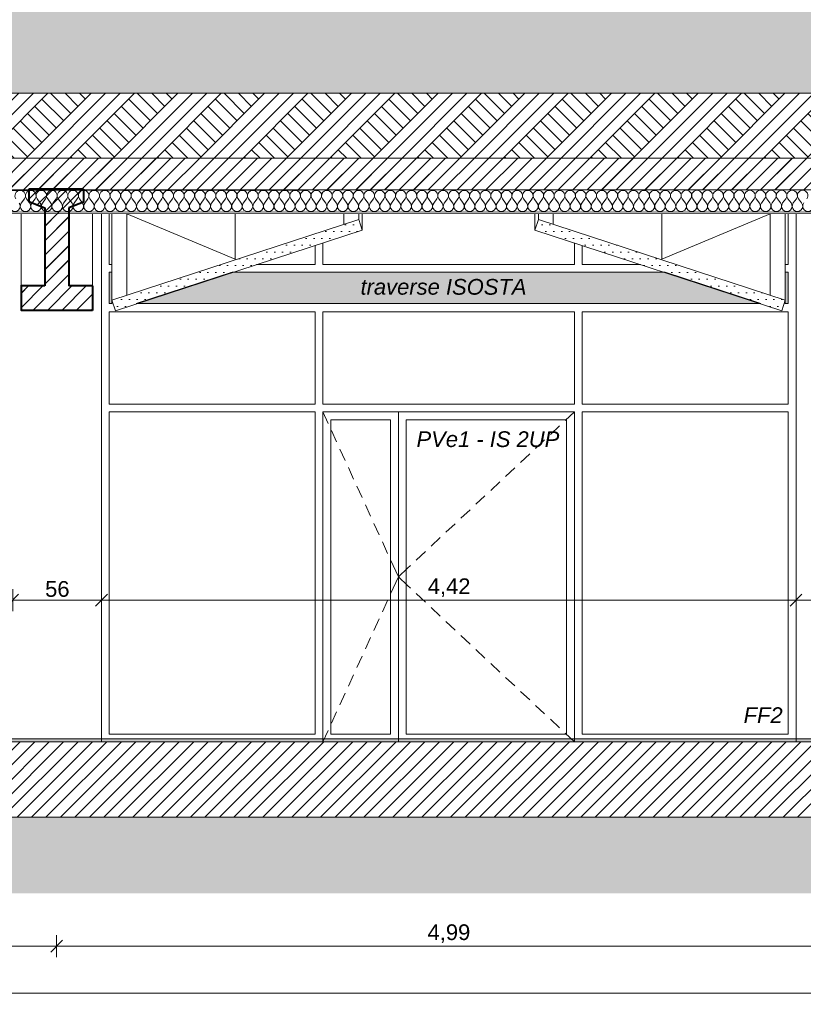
# Model space of a CAD drawing. Header units: millimetres. Extents: x 1516 to 53650, y -1776 to 7865.
# Tile 29 of 37: x 32078 to 37062, y -1670 to 4596. Entities that reach past the tile are written whole.
import ezdxf

# ---------------------------------------------------------------- set-up
doc = ezdxf.new("R2010")
doc.units = ezdxf.units.MM
doc.header["$MEASUREMENT"] = 0
for name, color, linetype in [('2D - Cotations pour 50ème.AL', 7, 'Continuous'), ('2D - Dessin général.AL', 7, 'Continuous'), ('_Constr - Structure.AL', 7, 'Continuous'), ('_Sols - Dalles.AL', 7, 'Continuous'), ('Nouveau_0', 7, 'Continuous'), ('Nouveau_2D - Dessin général.AL', 7, 'Continuous'), ('Nouveau__Murs - Intérieurs (Non-porteurs).AL', 7, 'Continuous'), ('Nouveau__Plafonds.AL', 7, 'Continuous'), ('Nouveau__Toits - Toitures.AL', 7, 'Continuous'), ('Nouveau_Marques - Coupes.AL', 7, 'Continuous'), ('Nouveau_Portes Archicad', 7, 'Continuous')]:
    doc.layers.add(name, color=color, linetype=linetype)
doc.styles.add('STYLE_GENERE_1', font='arial.ttf')
doc.styles.add('STYLE_GENERE_2', font='arial.ttf')
doc.dimstyles.new('STYLE_GENERE__2', dxfattribs={"dimtxt": 100, "dimasz": 71.25, "dimexe": 0.18, "dimexo": 0.0625, "dimgap": 0, "dimtad": 1, "dimtih": 1, "dimtoh": 1, "dimlfac": 0.001, "dimzin": 0, "dimdsep": 46, "dimtxsty": 'STYLE_GENERE_1', "dimblk": 'ARROWHEAD_6', "dimblk1": 'ARROWHEAD_6', "dimblk2": 'ARROWHEAD_6', "dimcen": 0.09, "dimse1": 1, "dimse2": 1, "dimclrd": 7, "dimclre": 7, "dimclrt": 7, "dimazin": 0, "dimtfac": 1, "dimtdec": 4, "dimtmove": 0, "dimatfit": 3, "dimfxl": 0, "dimtolj": 1, "dimtzin": 0, "dimarcsym": 0})
pattern_1 = [(45, (0, 0), (-45.96194, 45.96194), [])]
pattern_2 = [(0, (0, 0), (0, 86.60254), [0, -50]), (0, (25, 43.3), (0, 86.60254), [0, -50])]

# ---------------------------------------------------------------- blocks, each defined once
blk = doc.blocks.new('*X23')
at = {"layer": 'Nouveau__Toits - Toitures.AL', "color": 7, "linetype": 'Continuous', "lineweight": 5}
for p, q in [((32087.6, 3429), (32107.8, 3455.9)), ((32141.5, 3429), (32121.3, 3455.9)), ((32154.9, 3429), (32175.1, 3455.9)), ((32208.7, 3429), (32188.5, 3455.9)), ((32222.2, 3429), (32242.3, 3455.9)), ((32276, 3429), (32255.8, 3455.9)), ((32289.4, 3429), (32309.6, 3455.9)), ((32343.2, 3429), (32323, 3455.9)), ((32356.7, 3429), (32376.8, 3455.9)), ((32410.5, 3429), (32390.3, 3455.9)), ((32423.9, 3429), (32444.1, 3455.9)), ((32477.7, 3429), (32457.6, 3455.9)), ((32491.2, 3429), (32511.4, 3455.9)), ((32545, 3429), (32524.8, 3455.9)), ((32558.4, 3429), (32578.6, 3455.9)), ((32612.2, 3429), (32592.1, 3455.9)), ((32625.7, 3429), (32645.9, 3456)), ((32679.5, 3429.1), (32659.3, 3456)), ((32693, 3429.1), (32713.1, 3456)), ((32746.8, 3429.1), (32726.6, 3456)), ((32760.2, 3429.1), (32780.4, 3456)), ((32814, 3429.1), (32793.8, 3456)), ((32827.5, 3429.1), (32847.6, 3456)), ((32881.3, 3429.1), (32861.1, 3456)), ((32894.7, 3429.1), (32914.9, 3456)), ((32948.5, 3429.1), (32928.4, 3456)), ((32962, 3429.1), (32982.2, 3456)), ((33015.8, 3429.1), (32995.6, 3456)), ((33029.2, 3429.1), (33049.4, 3456)), ((33083, 3429.1), (33062.9, 3456)), ((33096.5, 3429.1), (33116.7, 3456)), ((33150.3, 3429.1), (33130.1, 3456)), ((33163.8, 3429.1), (33183.9, 3456)), ((33217.6, 3429.1), (33197.4, 3456)), ((33231, 3429.1), (33251.2, 3456)), ((33284.8, 3429.1), (33264.6, 3456)), ((33298.3, 3429.1), (33318.4, 3456)), ((33352.1, 3429.2), (33331.9, 3456)), ((33365.5, 3429.2), (33385.7, 3456.1)), ((33419.3, 3429.2), (33399.1, 3456.1)), ((33432.8, 3429.2), (33453, 3456.1)), ((33486.6, 3429.2), (33466.4, 3456.1)), ((33500, 3429.2), (33520.2, 3456.1)), ((33553.8, 3429.2), (33533.7, 3456.1)), ((33567.3, 3429.2), (33587.5, 3456.1)), ((33621.1, 3429.2), (33600.9, 3456.1)), ((33634.5, 3429.2), (33654.7, 3456.1)), ((33688.4, 3429.2), (33668.2, 3456.1)), ((33701.8, 3429.2), (33722, 3456.1)), ((33755.6, 3429.2), (33735.4, 3456.1)), ((33769.1, 3429.2), (33789.2, 3456.1)), ((33822.9, 3429.2), (33802.7, 3456.1)), ((33836.3, 3429.2), (33856.5, 3456.1)), ((33890.1, 3429.2), (33869.9, 3456.1)), ((33903.6, 3429.2), (33923.7, 3456.1)), ((33957.4, 3429.2), (33937.2, 3456.1)), ((33970.8, 3429.2), (33991, 3456.1)), ((34024.6, 3429.2), (34004.5, 3456.1)), ((34038.1, 3429.2), (34058.3, 3456.2)), ((34091.9, 3429.3), (34071.7, 3456.2)), ((34105.3, 3429.3), (34125.5, 3456.2)), ((34159.2, 3429.3), (34139, 3456.2)), ((34172.6, 3429.3), (34192.8, 3456.2)), ((34226.4, 3429.3), (34206.2, 3456.2)), ((34239.9, 3429.3), (34260, 3456.2)), ((34293.7, 3429.3), (34273.5, 3456.2)), ((34307.1, 3429.3), (34327.3, 3456.2)), ((34360.9, 3429.3), (34340.7, 3456.2)), ((34374.4, 3429.3), (34394.5, 3456.2)), ((34428.2, 3429.3), (34408, 3456.2)), ((34441.6, 3429.3), (34461.8, 3456.2)), ((34495.4, 3429.3), (34475.3, 3456.2)), ((34508.9, 3429.3), (34529.1, 3456.2)), ((34562.7, 3429.3), (34542.5, 3456.2)), ((34576.1, 3429.3), (34596.3, 3456.2)), ((34629.9, 3429.3), (34609.8, 3456.2)), ((34643.4, 3429.3), (34663.6, 3456.2)), ((34697.2, 3429.3), (34677, 3456.2)), ((34710.7, 3429.3), (34730.8, 3456.3)), ((34764.5, 3429.4), (34744.3, 3456.3)), ((34777.9, 3429.4), (34798.1, 3456.3)), ((34831.7, 3429.4), (34811.5, 3456.3)), ((34845.2, 3429.4), (34865.3, 3456.3)), ((34899, 3429.4), (34878.8, 3456.3)), ((34912.4, 3429.4), (34932.6, 3456.3)), ((34966.2, 3429.4), (34946, 3456.3)), ((34979.7, 3429.4), (34999.9, 3456.3)), ((35033.5, 3429.4), (35013.3, 3456.3)), ((35046.9, 3429.4), (35067.1, 3456.3)), ((35100.7, 3429.4), (35080.6, 3456.3)), ((35114.2, 3429.4), (35134.4, 3456.3)), ((35168, 3429.4), (35147.8, 3456.3)), ((35181.5, 3429.4), (35201.6, 3456.3)), ((35235.3, 3429.4), (35215.1, 3456.3)), ((35248.7, 3429.4), (35268.9, 3456.3)), ((35302.5, 3429.4), (35282.3, 3456.3)), ((35316, 3429.4), (35336.1, 3456.3)), ((35369.8, 3429.4), (35349.6, 3456.3)), ((35383.2, 3429.4), (35403.4, 3456.3)), ((35437, 3429.5), (35416.8, 3456.4)), ((35450.5, 3429.5), (35470.7, 3456.4)), ((35504.3, 3429.5), (35484.1, 3456.4)), ((35517.7, 3429.5), (35537.9, 3456.4)), ((35571.5, 3429.5), (35551.4, 3456.4)), ((35585, 3429.5), (35605.2, 3456.4)), ((35638.8, 3429.5), (35618.6, 3456.4)), ((35652.2, 3429.5), (35672.4, 3456.4)), ((35706.1, 3429.5), (35685.9, 3456.4)), ((35719.5, 3429.5), (35739.7, 3456.4)), ((35773.3, 3429.5), (35753.1, 3456.4)), ((35786.8, 3429.5), (35806.9, 3456.4)), ((35840.6, 3429.5), (35820.4, 3456.4)), ((35854, 3429.5), (35874.2, 3456.4)), ((35907.8, 3429.5), (35887.6, 3456.4)), ((35921.3, 3429.5), (35941.4, 3456.4)), ((35975.1, 3429.5), (35954.9, 3456.4)), ((35988.5, 3429.5), (36008.7, 3456.4)), ((36042.3, 3429.5), (36022.2, 3456.4)), ((36055.8, 3429.5), (36076, 3456.4)), ((36109.6, 3429.5), (36089.4, 3456.4)), ((36123, 3429.6), (36143.2, 3456.5)), ((36176.9, 3429.6), (36156.7, 3456.5)), ((36190.3, 3429.6), (36210.5, 3456.5)), ((36244.1, 3429.6), (36223.9, 3456.5)), ((36257.6, 3429.6), (36277.7, 3456.5)), ((36311.4, 3429.6), (36291.2, 3456.5)), ((36324.8, 3429.6), (36345, 3456.5)), ((36378.6, 3429.6), (36358.4, 3456.5)), ((36392.1, 3429.6), (36412.2, 3456.5)), ((36445.9, 3429.6), (36425.7, 3456.5)), ((36459.3, 3429.6), (36479.5, 3456.5)), ((36513.1, 3429.6), (36493, 3456.5)), ((36526.6, 3429.6), (36546.8, 3456.5)), ((36580.4, 3429.6), (36560.2, 3456.5)), ((36593.8, 3429.6), (36614, 3456.5)), ((36647.6, 3429.6), (36627.5, 3456.5)), ((36661.1, 3429.6), (36681.3, 3456.5)), ((36714.9, 3429.6), (36694.7, 3456.5)), ((36728.4, 3429.6), (36748.5, 3456.5)), ((36782.2, 3429.6), (36762, 3456.5)), ((36795.6, 3429.6), (36815.8, 3456.6)), ((36849.4, 3429.7), (36829.2, 3456.6)), ((36862.9, 3429.7), (36883, 3456.6)), ((36916.7, 3429.7), (36896.5, 3456.6)), ((36930.1, 3429.7), (36950.3, 3456.6)), ((36983.9, 3429.7), (36963.7, 3456.6)), ((36997.4, 3429.7), (37017.6, 3456.6)), ((37051.2, 3429.7), (37031, 3456.6))]:
    blk.add_line(p, q, dxfattribs=at)
for centre, start, end in [((32080.9, 3476), 90.00829, 216.87819), ((32080.9, 3476), 323.13839, 90.00829), ((32148.2, 3476.1), 90.00829, 216.87819), ((32148.2, 3476.1), 323.13839, 90.00829), ((32215.4, 3476.1), 90.00829, 216.87819), ((32215.4, 3476.1), 323.13839, 90.00829), ((32282.7, 3476.1), 90.00829, 216.87819), ((32282.7, 3476.1), 323.13839, 90.00829), ((32349.9, 3476.1), 90.00829, 216.87819), ((32349.9, 3476.1), 323.13839, 90.00829), ((32417.2, 3476.1), 90.00829, 216.87819), ((32417.2, 3476.1), 323.13839, 90.00829), ((32484.5, 3476.1), 90.00829, 216.87819), ((32484.5, 3476.1), 323.13839, 90.00829), ((32551.7, 3476.1), 90.00829, 216.87819), ((32551.7, 3476.1), 323.13839, 90.00829), ((32619, 3476.1), 90.00829, 216.87819), ((32619, 3476.1), 323.13839, 90.00829), ((32686.2, 3476.1), 90.00829, 216.87819), ((32686.2, 3476.1), 323.13839, 90.00829), ((32753.5, 3476.1), 90.00829, 216.87819), ((32753.5, 3476.1), 323.13839, 90.00829), ((32820.7, 3476.2), 90.00829, 216.87819), ((32820.7, 3476.2), 323.13839, 90.00829), ((32888, 3476.2), 90.00829, 216.87819), ((32888, 3476.2), 323.13839, 90.00829), ((32955.3, 3476.2), 90.00829, 216.87819), ((32955.3, 3476.2), 323.13839, 90.00829), ((33022.5, 3476.2), 90.00829, 216.87819), ((33022.5, 3476.2), 323.13839, 90.00829), ((33089.8, 3476.2), 90.00829, 216.87819), ((33089.8, 3476.2), 323.13839, 90.00829), ((33157, 3476.2), 90.00829, 216.87819), ((33157, 3476.2), 323.13839, 90.00829), ((33224.3, 3476.2), 90.00829, 216.87819), ((33224.3, 3476.2), 323.13839, 90.00829), ((33291.5, 3476.2), 90.00829, 216.87819), ((33291.5, 3476.2), 323.13839, 90.00829), ((33358.8, 3476.2), 90.00829, 216.87819), ((33358.8, 3476.2), 323.13839, 90.00829), ((33426, 3476.2), 90.00829, 216.87819), ((33426, 3476.2), 323.13839, 90.00829), ((33493.3, 3476.3), 90.00829, 216.87819), ((33493.3, 3476.3), 323.13839, 90.00829), ((33560.6, 3476.3), 90.00829, 216.87819), ((33560.6, 3476.3), 323.13839, 90.00829), ((33627.8, 3476.3), 90.00829, 216.87819), ((33627.8, 3476.3), 323.13839, 90.00829), ((33695.1, 3476.3), 90.00829, 216.87819), ((33695.1, 3476.3), 323.13839, 90.00829), ((33762.3, 3476.3), 90.00829, 216.87819), ((33762.3, 3476.3), 323.13839, 90.00829), ((33829.6, 3476.3), 90.00829, 216.87819), ((33829.6, 3476.3), 323.13839, 90.00829), ((33896.8, 3476.3), 90.00829, 216.87819), ((33896.8, 3476.3), 323.13839, 90.00829), ((33964.1, 3476.3), 90.00829, 216.87819), ((33964.1, 3476.3), 323.13839, 90.00829), ((34031.4, 3476.3), 90.00829, 216.87819), ((34031.4, 3476.3), 323.13839, 90.00829), ((34098.6, 3476.3), 90.00829, 216.87819), ((34098.6, 3476.3), 323.13839, 90.00829), ((34165.9, 3476.3), 90.00829, 216.87819), ((34165.9, 3476.3), 323.13839, 90.00829), ((34233.1, 3476.4), 90.00829, 216.87819), ((34233.1, 3476.4), 323.13839, 90.00829), ((34300.4, 3476.4), 90.00829, 216.87819), ((34300.4, 3476.4), 323.13839, 90.00829), ((34367.6, 3476.4), 90.00829, 216.87819), ((34367.6, 3476.4), 323.13839, 90.00829), ((34434.9, 3476.4), 90.00829, 216.87819), ((34434.9, 3476.4), 323.13839, 90.00829), ((34502.2, 3476.4), 90.00829, 216.87819), ((34502.2, 3476.4), 323.13839, 90.00829), ((34569.4, 3476.4), 90.00829, 216.87819), ((34569.4, 3476.4), 323.13839, 90.00829), ((34636.7, 3476.4), 90.00829, 216.87819), ((34636.7, 3476.4), 323.13839, 90.00829), ((34703.9, 3476.4), 90.00829, 216.87819), ((34703.9, 3476.4), 323.13839, 90.00829), ((34771.2, 3476.4), 90.00829, 216.87819), ((34771.2, 3476.4), 323.13839, 90.00829), ((34838.4, 3476.4), 90.00829, 216.87819), ((34838.4, 3476.4), 323.13839, 90.00829), ((34905.7, 3476.5), 90.00829, 216.87819), ((34905.7, 3476.5), 323.13839, 90.00829), ((34972.9, 3476.5), 90.00829, 216.87819), ((34972.9, 3476.5), 323.13839, 90.00829), ((35040.2, 3476.5), 90.00829, 216.87819), ((35040.2, 3476.5), 323.13839, 90.00829), ((35107.5, 3476.5), 90.00829, 216.87819), ((35107.5, 3476.5), 323.13839, 90.00829), ((35174.7, 3476.5), 90.00829, 216.87819), ((35174.7, 3476.5), 323.13839, 90.00829), ((35242, 3476.5), 90.00829, 216.87819), ((35242, 3476.5), 323.13839, 90.00829), ((35309.2, 3476.5), 90.00829, 216.87819), ((35309.2, 3476.5), 323.13839, 90.00829), ((35376.5, 3476.5), 90.00829, 216.87819), ((35376.5, 3476.5), 323.13839, 90.00829), ((35443.7, 3476.5), 90.00829, 216.87819), ((35443.7, 3476.5), 323.13839, 90.00829), ((35511, 3476.5), 90.00829, 216.87819), ((35511, 3476.5), 323.13839, 90.00829), ((35578.3, 3476.6), 90.00829, 216.87819), ((35578.3, 3476.6), 323.13839, 90.00829), ((35645.5, 3476.6), 90.00829, 216.87819), ((35645.5, 3476.6), 323.13839, 90.00829), ((35712.8, 3476.6), 90.00829, 216.87819), ((35712.8, 3476.6), 323.13839, 90.00829), ((35780, 3476.6), 90.00829, 216.87819), ((35780, 3476.6), 323.13839, 90.00829), ((35847.3, 3476.6), 90.00829, 216.87819), ((35847.3, 3476.6), 323.13839, 90.00829), ((35914.5, 3476.6), 90.00829, 216.87819), ((35914.5, 3476.6), 323.13839, 90.00829), ((35981.8, 3476.6), 90.00829, 216.87819), ((35981.8, 3476.6), 323.13839, 90.00829), ((36049.1, 3476.6), 90.00829, 216.87819), ((36049.1, 3476.6), 323.13839, 90.00829), ((36116.3, 3476.6), 90.00829, 216.87819), ((36116.3, 3476.6), 323.13839, 90.00829), ((36183.6, 3476.6), 90.00829, 216.87819), ((36183.6, 3476.6), 323.13839, 90.00829), ((36250.8, 3476.6), 90.00829, 216.87819), ((36250.8, 3476.6), 323.13839, 90.00829), ((36318.1, 3476.7), 90.00829, 216.87819), ((36318.1, 3476.7), 323.13839, 90.00829), ((36385.3, 3476.7), 90.00829, 216.87819), ((36385.3, 3476.7), 323.13839, 90.00829), ((36452.6, 3476.7), 90.00829, 216.87819), ((36452.6, 3476.7), 323.13839, 90.00829), ((36519.9, 3476.7), 90.00829, 216.87819), ((36519.9, 3476.7), 323.13839, 90.00829), ((36587.1, 3476.7), 90.00829, 216.87819), ((36587.1, 3476.7), 323.13839, 90.00829), ((36654.4, 3476.7), 90.00829, 216.87819), ((36654.4, 3476.7), 323.13839, 90.00829), ((36721.6, 3476.7), 90.00829, 216.87819), ((36721.6, 3476.7), 323.13839, 90.00829), ((36788.9, 3476.7), 90.00829, 216.87819), ((36788.9, 3476.7), 323.13839, 90.00829), ((36856.1, 3476.7), 90.00829, 216.87819), ((36856.1, 3476.7), 323.13839, 90.00829), ((36923.4, 3476.7), 90.00829, 216.87819), ((36923.4, 3476.7), 323.13839, 90.00829), ((36990.6, 3476.8), 90.00829, 216.87819), ((36990.6, 3476.8), 323.13839, 90.00829), ((37057.9, 3476.8), 90.00829, 216.87819), ((37057.9, 3476.8), 323.13839, 90.00829), ((32047.3, 3408.8), 143.13839, 36.87819), ((32114.6, 3408.8), 143.13839, 36.87819), ((32181.8, 3408.8), 143.13839, 36.87819), ((32249.1, 3408.8), 143.13839, 36.87819), ((32316.3, 3408.8), 143.13839, 36.87819), ((32383.6, 3408.8), 143.13839, 36.87819), ((32450.8, 3408.8), 143.13839, 36.87819), ((32518.1, 3408.9), 143.13839, 36.87819), ((32585.3, 3408.9), 143.13839, 36.87819), ((32652.6, 3408.9), 143.13839, 36.87819), ((32719.9, 3408.9), 143.13839, 36.87819), ((32787.1, 3408.9), 143.13839, 36.87819), ((32854.4, 3408.9), 143.13839, 36.87819), ((32921.6, 3408.9), 143.13839, 36.87819), ((32988.9, 3408.9), 143.13839, 36.87819), ((33056.1, 3408.9), 143.13839, 36.87819), ((33123.4, 3408.9), 143.13839, 36.87819), ((33190.7, 3408.9), 143.13839, 36.87819), ((33257.9, 3409), 143.13839, 36.87819), ((33325.2, 3409), 143.13839, 36.87819), ((33392.4, 3409), 143.13839, 36.87819), ((33459.7, 3409), 143.13839, 36.87819), ((33526.9, 3409), 143.13839, 36.87819), ((33594.2, 3409), 143.13839, 36.87819), ((33661.5, 3409), 143.13839, 36.87819), ((33728.7, 3409), 143.13839, 36.87819), ((33796, 3409), 143.13839, 36.87819), ((33863.2, 3409), 143.13839, 36.87819), ((33930.5, 3409.1), 143.13839, 36.87819), ((33997.7, 3409.1), 143.13839, 36.87819), ((34065, 3409.1), 143.13839, 36.87819), ((34132.3, 3409.1), 143.13839, 36.87819), ((34199.5, 3409.1), 143.13839, 36.87819), ((34266.8, 3409.1), 143.13839, 36.87819), ((34334, 3409.1), 143.13839, 36.87819), ((34401.3, 3409.1), 143.13839, 36.87819), ((34468.5, 3409.1), 143.13839, 36.87819), ((34535.8, 3409.1), 143.13839, 36.87819), ((34603, 3409.2), 143.13839, 36.87819), ((34670.3, 3409.2), 143.13839, 36.87819), ((34737.6, 3409.2), 143.13839, 36.87819), ((34804.8, 3409.2), 143.13839, 36.87819), ((34872.1, 3409.2), 143.13839, 36.87819), ((34939.3, 3409.2), 143.13839, 36.87819), ((35006.6, 3409.2), 143.13839, 36.87819), ((35073.8, 3409.2), 143.13839, 36.87819), ((35141.1, 3409.2), 143.13839, 36.87819), ((35208.4, 3409.2), 143.13839, 36.87819), ((35275.6, 3409.3), 143.13839, 36.87819), ((35342.9, 3409.3), 143.13839, 36.87819), ((35410.1, 3409.3), 143.13839, 36.87819), ((35477.4, 3409.3), 143.13839, 36.87819), ((35544.6, 3409.3), 143.13839, 36.87819), ((35611.9, 3409.3), 143.13839, 36.87819), ((35679.2, 3409.3), 143.13839, 36.87819), ((35746.4, 3409.3), 143.13839, 36.87819), ((35813.7, 3409.3), 143.13839, 36.87819), ((35880.9, 3409.3), 143.13839, 36.87819), ((35948.2, 3409.3), 143.13839, 36.87819), ((36015.4, 3409.4), 143.13839, 36.87819), ((36082.7, 3409.4), 143.13839, 36.87819), ((36150, 3409.4), 143.13839, 36.87819), ((36217.2, 3409.4), 143.13839, 36.87819), ((36284.5, 3409.4), 143.13839, 36.87819), ((36351.7, 3409.4), 143.13839, 36.87819), ((36419, 3409.4), 143.13839, 36.87819), ((36486.2, 3409.4), 143.13839, 36.87819), ((36553.5, 3409.4), 143.13839, 36.87819), ((36620.7, 3409.4), 143.13839, 36.87819), ((36688, 3409.5), 143.13839, 36.87819), ((36755.3, 3409.5), 143.13839, 36.87819), ((36822.5, 3409.5), 143.13839, 36.87819), ((36889.8, 3409.5), 143.13839, 36.87819), ((36957, 3409.5), 143.13839, 36.87819), ((37024.3, 3409.5), 143.13839, 36.87819), ((37091.5, 3409.5), 143.13839, 36.87819)]:
    blk.add_arc(centre, 33.6, start, end, dxfattribs=at)
blk = doc.blocks.new('Élément de coupe_9')
at = {"layer": 'Nouveau__Toits - Toitures.AL', "linetype": 'Continuous', "lineweight": 0, "true_color": 0x000000}
h = blk.add_hatch(dxfattribs=at)
h.set_pattern_fill('Dallage', color=18, style=0, pattern_type=2)
h.set_pattern_definition(pattern_1)
h.paths.add_polyline_path([(30367.9, 3512.8), (39181.6, 3514.1), (39181.6, 3715.8), (30367.9, 3714.6)])
at = {"layer": 'Nouveau__Toits - Toitures.AL', "color": 7, "linetype": 'Continuous', "lineweight": 15}
for p, q in [((39181.6, 3715.8), (30367.9, 3714.6)), ((39181.6, 3514.1), (30367.9, 3512.8)), ((39181.6, 3372.8), (30367.9, 3371.6)), ((38538.1, 3362.6), (30367.9, 3361.5))]:
    blk.add_line(p, q, dxfattribs=at)
at = {"layer": 'Nouveau__Toits - Toitures.AL', "lineweight": 0}
blk.add_blockref('*X23', (0, 0), dxfattribs=at)
blk = doc.blocks.new('Élément de coupe_10')
at = {"layer": '_Sols - Dalles.AL', "linetype": 'Continuous', "lineweight": 0, "true_color": 0x000000}
h = blk.add_hatch(dxfattribs=at)
h.set_pattern_fill('Dallage', color=18, style=0, pattern_type=2)
h.set_pattern_definition(pattern_1)
h.paths.add_polyline_path([(7094.9, 0), (7094.9, -480), (47434.7, -480), (47434.7, 0)])
at = {"layer": '_Sols - Dalles.AL', "color": 7, "linetype": 'Continuous', "lineweight": 5}
for p, q in [((42128.5, 0), (22312.1, 0)), ((47434.7, -480), (7094.9, -480))]:
    blk.add_line(p, q, dxfattribs=at)
blk = doc.blocks.new('Élément de coupe_12')
at = {"layer": 'Nouveau__Murs - Intérieurs (Non-porteurs).AL', "color": 7, "linetype": 'Continuous', "lineweight": 13}
blk.add_line((32597.9, 0), (32597.9, 3361.8), dxfattribs=at)
blk = doc.blocks.new('Élément de coupe_18')
at = {"layer": '_Constr - Structure.AL', "linetype": 'Continuous', "lineweight": 0, "true_color": 0x000000}
h = blk.add_hatch(dxfattribs=at)
h.set_pattern_fill('Dallage', color=18, style=0, pattern_type=2)
h.set_pattern_definition(pattern_1)
h.paths.add_polyline_path([(32086.1, 2746.3), (32540.2, 2746.3), (32540.2, 2901.5), (32390.8, 2901.5), (32390.8, 3361.8), (32236.8, 3361.7), (32236.8, 2901.5), (32086.1, 2901.5)])
at = {"layer": '_Constr - Structure.AL', "color": 7, "linetype": 'Continuous', "lineweight": 40}
for p, q in [((32136.4, 3518.1), (32136.4, 3438.2)), ((32483.9, 3518.1), (32136.4, 3518.1)), ((32483.9, 3518.1), (32483.9, 3435.4)), ((32136.4, 3438.2), (32236.8, 3399.1)), ((32236.8, 3399.1), (32236.8, 2901.5)), ((32483.9, 3435.4), (32390.8, 3399.1)), ((32390.8, 3399.1), (32390.8, 2901.5)), ((32086.1, 2901.5), (32086.1, 2746.3)), ((32236.8, 2901.5), (32086.1, 2901.5)), ((32540.2, 2901.5), (32390.8, 2901.5)), ((32540.2, 2901.5), (32540.2, 2746.3)), ((32540.2, 2746.3), (32086.1, 2746.3))]:
    blk.add_line(p, q, dxfattribs=at)
at = {"layer": '_Constr - Structure.AL', "color": 7, "linetype": 'Continuous', "lineweight": 5}
for p, q in [((32086.1, 2901.5), (32086.1, 3361.7)), ((32540.2, 2901.5), (32540.2, 3361.8))]:
    blk.add_line(p, q, dxfattribs=at)
blk = doc.blocks.new('Élément de coupe_29')
at = {"layer": 'Nouveau_Portes Archicad', "color": 7, "linetype": 'Continuous', "lineweight": 5}
for p, q in [((32646.8, 3037.5), (32646.8, 3361.8)), ((36965.4, 3362.4), (36965.4, 3037.5)), ((33956.1, 3159.3), (33956.1, 3037.5)), ((34006.1, 3037.5), (34006.1, 3175.7)), ((35606.1, 3175.1), (35606.1, 3037.5)), ((35656.1, 3037.5), (35656.1, 3158.7)), ((32664.5, 3037.5), (32646.8, 3037.5)), ((33956.1, 3037.5), (33584.5, 3037.5)), ((35606.1, 3037.5), (34006.1, 3037.5)), ((36025.9, 3037.5), (35656.1, 3037.5)), ((36965.4, 3037.5), (36946, 3037.5)), ((32646.8, 2150), (32646.8, 2737.5)), ((32646.8, 2737.5), (33956.1, 2737.5)), ((33956.1, 2737.5), (33956.1, 2150)), ((34006.1, 2150), (34006.1, 2737.5)), ((34006.1, 2737.5), (35606.1, 2737.5)), ((35606.1, 2737.5), (35606.1, 2150)), ((35656.1, 2150), (35656.1, 2737.5)), ((35656.1, 2737.5), (36965.4, 2737.5)), ((36965.4, 2737.5), (36965.4, 2150)), ((33956.1, 2150), (32646.8, 2150)), ((35606.1, 2150), (34006.1, 2150)), ((36965.4, 2150), (35656.1, 2150)), ((32646.8, 50), (32646.8, 2100)), ((32646.8, 2100), (33956.1, 2100)), ((33956.1, 2100), (33956.1, 50)), ((34006.1, 2100), (34006.1, 50)), ((34006.1, 2100), (34039.4, 2027.2)), ((35606.1, 2100), (34006.1, 2100)), ((34486.1, 2100), (34486.1, 0)), ((35606.1, 2100), (35547.8, 2045.3)), ((35606.1, 50), (35606.1, 2100)), ((35656.1, 50), (35656.1, 2100)), ((35656.1, 2100), (36965.4, 2100)), ((36965.4, 2100), (36965.4, 50)), ((34436.1, 2050), (34056.1, 2050)), ((34056.1, 50), (34056.1, 2050)), ((34436.1, 2050), (34436.1, 50)), ((34536.1, 2050), (35556.1, 2050)), ((34536.1, 2050), (34536.1, 50)), ((35511.3, 2011.1), (35452.9, 1956.4)), ((35556.1, 50), (35556.1, 2050)), ((34060.2, 1981.8), (34093.4, 1909)), ((35416.5, 1922.2), (35358.1, 1867.5)), ((34114.2, 1863.5), (34147.5, 1790.8)), ((35321.6, 1833.3), (35263.3, 1778.5)), ((34168.3, 1745.3), (34201.5, 1672.5)), ((35226.8, 1744.4), (35168.4, 1689.6)), ((35131.9, 1655.4), (35073.6, 1600.7)), ((34222.3, 1627.1), (34255.6, 1554.3)), ((34276.4, 1508.8), (34309.6, 1436.1)), ((35037.1, 1566.5), (34978.7, 1511.8)), ((34942.3, 1477.6), (34883.9, 1422.9)), ((34330.4, 1390.6), (34363.7, 1317.9)), ((34847.4, 1388.7), (34789.1, 1334)), ((34384.5, 1272.4), (34417.7, 1199.6)), ((34752.6, 1299.8), (34694.2, 1245.1)), ((34657.7, 1210.9), (34599.4, 1156.2)), ((34438.5, 1154.1), (34452.9, 1122.8)), ((34452.9, 1122.8), (34486.1, 1050)), ((34544.5, 1104.7), (34486.1, 1050)), ((34562.9, 1122), (34544.5, 1104.7)), ((34452.9, 977.2), (34486.1, 1050)), ((34544.5, 995.3), (34486.1, 1050)), ((34438.5, 945.9), (34452.9, 977.2)), ((34562.9, 978), (34544.5, 995.3)), ((34657.7, 889.1), (34599.4, 943.8)), ((34384.5, 827.6), (34417.7, 900.4)), ((34752.6, 800.2), (34694.2, 854.9)), ((34330.4, 709.4), (34363.7, 782.1)), ((34847.4, 711.3), (34789.1, 766)), ((34276.4, 591.2), (34309.6, 663.9)), ((34942.3, 622.4), (34883.9, 677.1)), ((35037.1, 533.5), (34978.7, 588.2)), ((34222.3, 472.9), (34255.6, 545.7)), ((35131.9, 444.6), (35073.6, 499.3)), ((34168.3, 354.7), (34201.5, 427.5)), ((35226.8, 355.6), (35168.4, 410.4)), ((35321.6, 266.7), (35263.3, 321.5)), ((34114.2, 236.5), (34147.5, 309.2)), ((34060.2, 118.2), (34093.4, 191)), ((35416.5, 177.8), (35358.1, 232.5)), ((35511.3, 88.9), (35452.9, 143.6)), ((34006.1, 0), (34039.4, 72.8)), ((33956.1, 50), (32646.8, 50)), ((34006.1, 50), (34006.1, 0)), ((34056.1, 50), (34436.1, 50)), ((35556.1, 50), (34536.1, 50)), ((35606.1, 0), (35547.8, 54.7)), ((35606.1, 0), (35606.1, 50)), ((36965.4, 50), (35656.1, 50))]:
    blk.add_line(p, q, dxfattribs=at)
at = {"layer": 'Nouveau_Portes Archicad', "color": 7, "linetype": 'Continuous', "lineweight": 13}
blk.add_line((37015.4, 3362.4), (37015.4, 0), dxfattribs=at)
blk = doc.blocks.new('Élément de coupe_79')
at = {"layer": 'Nouveau__Plafonds.AL', "linetype": 'Continuous', "lineweight": 0, "true_color": 0x000000}
h = blk.add_hatch(dxfattribs=at)
h.set_pattern_fill('Plâtre___Carreau', color=18, style=0, pattern_type=2)
h.set_pattern_definition(pattern_2)
h.paths.add_polyline_path([(34255.3, 3257.4), (34233.7, 3324.6), (32664.5, 2810.2), (32686.1, 2743)])
at = {"layer": 'Nouveau__Plafonds.AL', "color": 7, "linetype": 'Continuous', "lineweight": 5}
for p, q in [((32664.5, 3361.8), (32664.5, 2810.2)), ((34233.7, 3324.6), (32664.5, 2810.2)), ((34233.7, 3362), (34233.7, 3324.6)), ((34233.7, 3324.6), (34255.3, 3257.4)), ((34255.3, 3362), (34255.3, 3257.4)), ((34255.3, 3257.4), (32686.1, 2743)), ((32664.5, 2810.2), (32686.1, 2743))]:
    blk.add_line(p, q, dxfattribs=at)
blk = doc.blocks.new('Élément de coupe_81')
at = {"layer": 'Nouveau__Plafonds.AL', "linetype": 'Continuous', "lineweight": 0, "true_color": 0x000000}
h = blk.add_hatch(dxfattribs=at)
h.set_pattern_fill('Plâtre___Carreau', color=18, style=0, pattern_type=2)
h.set_pattern_definition(pattern_2)
h.paths.add_polyline_path([(36946, 2810.2), (35376.7, 3324.6), (35355.1, 3257.4), (36924.4, 2743)])
at = {"layer": 'Nouveau__Plafonds.AL', "color": 7, "linetype": 'Continuous', "lineweight": 5}
for p, q in [((35355.1, 3362.2), (35355.1, 3257.4)), ((35376.7, 3324.6), (35355.1, 3257.4)), ((35376.7, 3362.2), (35376.7, 3324.6)), ((35376.7, 3324.6), (36946, 2810.2)), ((36946, 3362.4), (36946, 2810.2)), ((35355.1, 3257.4), (36924.4, 2743)), ((36946, 2810.2), (36924.4, 2743))]:
    blk.add_line(p, q, dxfattribs=at)
blk = doc.blocks.new('*D112')
at = {"layer": '2D - Cotations pour 50ème.AL', "color": 7, "linetype": 'Continuous', "lineweight": 5}
for p, q in [((12669.5, -1562.5), (12594.5, -1637.5)), ((12632, -1670.3), (12632, -1529.7)), ((42091, -1637.5), (42166, -1562.5)), ((42128.5, -1670.3), (42128.5, -1529.7)), ((12575.7, -1600), (12632, -1600)), ((12632, -1600), (42128.5, -1600)), ((42128.5, -1600), (42184.8, -1600))]:
    blk.add_line(p, q, dxfattribs=at)
at = {"layer": '2D - Cotations pour 50ème.AL', "color": 7, "lineweight": 5, "insert": (27208.6, -1580), "char_height": 100, "attachment_point": 7, "style": 'STYLE_GENERE_1'}
blk.add_mtext('\\A1;{\\pql;\\fArial|b0|i0|c0|p0;\\W1.000000;29,50}', dxfattribs=at)
blk = doc.blocks.new('ARROWHEAD_6')
at = {"color": 0, "linetype": 'Continuous', "lineweight": 0}
for p, q in [((0, 0), (-1, 0)), ((-0.5, -0.5), (0.5, 0.5))]:
    blk.add_line(p, q, dxfattribs=at)
blk = doc.blocks.new('*D125')
at = {"layer": '2D - Cotations pour 50ème.AL', "color": 7, "linetype": 'Continuous', "lineweight": 5}
for p, q in [((27287.3, -1370.3), (27287.3, -1229.7)), ((32312.4, -1370.3), (32312.4, -1229.7)), ((27324.8, -1262.5), (27249.8, -1337.5)), ((27287.3, -1300), (32312.4, -1300)), ((32349.9, -1262.5), (32274.9, -1337.5))]:
    blk.add_line(p, q, dxfattribs=at)
at = {"layer": '2D - Cotations pour 50ème.AL', "color": 7, "lineweight": 5, "insert": (29666.4, -1280), "char_height": 100, "attachment_point": 7, "style": 'STYLE_GENERE_1'}
blk.add_mtext('\\A1;{\\pql;\\fArial|b0|i0|c0|p0;\\W1.000000;5,03}', dxfattribs=at)
blk = doc.blocks.new('*D126')
at = {"layer": '2D - Cotations pour 50ème.AL', "color": 7, "linetype": 'Continuous', "lineweight": 5}
for p, q in [((32312.4, -1370.3), (32312.4, -1229.7)), ((37298, -1370.3), (37298, -1229.7)), ((32349.9, -1262.5), (32274.9, -1337.5)), ((32312.4, -1300), (37298, -1300)), ((37335.5, -1262.5), (37260.5, -1337.5))]:
    blk.add_line(p, q, dxfattribs=at)
at = {"layer": '2D - Cotations pour 50ème.AL', "color": 7, "lineweight": 5, "insert": (34671.8, -1280), "char_height": 100, "attachment_point": 7, "style": 'STYLE_GENERE_1'}
blk.add_mtext('\\A1;{\\pql;\\fArial|b0|i0|c0|p0;\\W1.000000;4,99}', dxfattribs=at)
blk = doc.blocks.new('*D137')
at = {"layer": '2D - Cotations pour 50ème.AL', "color": 7, "linetype": 'Continuous', "lineweight": 5}
for p, q in [((32033.3, 831.6), (32033.3, 972.2)), ((32597.9, 831.6), (32597.9, 972.2)), ((32070.8, 939.4), (31995.8, 864.4)), ((32033.3, 901.9), (32597.9, 901.9)), ((32635.4, 939.4), (32560.4, 864.4))]:
    blk.add_line(p, q, dxfattribs=at)
at = {"layer": '2D - Cotations pour 50ème.AL', "color": 7, "lineweight": 5, "insert": (32239.4, 921.9), "char_height": 100, "attachment_point": 7, "style": 'STYLE_GENERE_1'}
blk.add_mtext('\\A1;{\\pql;\\fArial|b0|i0|c0|p0;\\W1.000000;56}', dxfattribs=at)
blk = doc.blocks.new('*D138')
at = {"layer": '2D - Cotations pour 50ème.AL', "color": 7, "linetype": 'Continuous', "lineweight": 5}
for p, q in [((32597.9, 831.6), (32597.9, 972.2)), ((37015.4, 831.6), (37015.4, 972.2)), ((32635.4, 939.4), (32560.4, 864.4)), ((32597.9, 901.9), (37015.4, 901.9)), ((37052.9, 939.4), (36977.9, 864.4))]:
    blk.add_line(p, q, dxfattribs=at)
at = {"layer": '2D - Cotations pour 50ème.AL', "color": 7, "lineweight": 5, "insert": (34673.2, 921.9), "char_height": 100, "attachment_point": 7, "style": 'STYLE_GENERE_1'}
blk.add_mtext('\\A1;{\\pql;\\fArial|b0|i0|c0|p0;\\W1.000000;4,42}', dxfattribs=at)
blk = doc.blocks.new('*D139')
at = {"layer": '2D - Cotations pour 50ème.AL', "color": 7, "linetype": 'Continuous', "lineweight": 5}
for p, q in [((37015.4, 831.6), (37015.4, 972.2)), ((37585, 831.6), (37585, 972.2)), ((37052.9, 939.4), (36977.9, 864.4)), ((37015.4, 901.9), (37585, 901.9)), ((37547.5, 864.4), (37622.5, 939.4)), ((37585, 901.9), (37641.2, 901.9))]:
    blk.add_line(p, q, dxfattribs=at)
at = {"layer": '2D - Cotations pour 50ème.AL', "color": 7, "lineweight": 5, "insert": (37223.9, 921.9), "char_height": 100, "attachment_point": 7, "style": 'STYLE_GENERE_1'}
blk.add_mtext('\\A1;{\\pql;\\fArial|b0|i0|c0|p0;\\W1.000000;57}', dxfattribs=at)
blk = doc.blocks.new('*D143')
at = {"layer": '2D - Cotations pour 50ème.AL', "color": 7, "linetype": 'Continuous', "lineweight": 5}
for p, q in [((26905.4, 7343.5), (26905.4, 7484.1)), ((38538.1, 7343.5), (38538.1, 7484.1)), ((26942.9, 7451.3), (26867.9, 7376.3)), ((26905.4, 7413.8), (38538.1, 7413.8)), ((38575.6, 7451.3), (38500.6, 7376.3))]:
    blk.add_line(p, q, dxfattribs=at)
at = {"layer": '2D - Cotations pour 50ème.AL', "color": 7, "lineweight": 5, "insert": (32555.2, 7433.8), "char_height": 100, "attachment_point": 7, "style": 'STYLE_GENERE_1'}
blk.add_mtext('\\A1;{\\pql;\\fArial|b0|i0|c0|p0;\\W1.000000;11,63}', dxfattribs=at)

msp = doc.modelspace()

# ---------------------------------------------------------------- hatches: boundary and pattern name
at = {"linetype": 'Continuous', "lineweight": 0}
msp.add_hatch(color=255, dxfattribs=at).paths.add_polyline_path([(32646.845, 2790.149), (32664.451, 2790.149), (32664.451, 2990.149), (32646.845, 2990.149)])
at = {"linetype": 'Continuous', "lineweight": 0, "true_color": 0xcccccc}
h = msp.add_hatch(dxfattribs=at)
h.set_pattern_fill('Terre', color=254, style=0, pattern_type=2)
h.set_pattern_definition([(45, (26780.61, -732.37), (-137.8858, 137.8858), []), (45, (26734.65, -686.4), (-275.7716, 275.7716), []), (45, (26688.7, -640.44), (-275.7716, 275.7716), []), (135, (26642.726, -594.48), (45.96194, 45.96194), [195, -195])])
h.paths.add_polyline_path([(2658.598, -480), (53649.628, -480), (53649.628, -964.731), (2658.598, -964.731)])
at = {"layer": '2D - Dessin général.AL', "linetype": 'Continuous', "lineweight": 5}
h = msp.add_hatch(dxfattribs=at)
h.set_pattern_fill('Herbe', color=8, style=0, pattern_type=2)
h.set_pattern_definition([(90, (0, 0), (-300, 0), [43.3013, -129.9038]), (90, (150, 86.6), (-300, 0), [43.3013, -129.9038]), (30, (0, 0), (-150, 259.8076), [43.3013, -129.9038]), (30, (0, 173.2), (-150, 259.8076), [43.3013, -129.9038]), (150, (0, 0), (150, 259.8076), [43.3013, -129.9038]), (150, (0, 173.2), (150, 259.8076), [43.3013, -129.9038])])
h.paths.add_polyline_path([(53633.309, 5352.242), (2658.598, 5352.242), (2658.598, 4128.02), (9034.81, 4128.02), (9034.81, 4422.29), (9109.393, 4511.43), (9200.931, 4538.807), (9200.931, 4841.527), (9163.886, 4841.527), (9163.886, 4931.591), (9215.068, 4931.591), (10431.132, 4931.591), (10482.315, 4931.591), (10482.315, 4841.527), (10445.141, 4841.527), (10445.141, 4538.845), (10536.808, 4511.43, -0.2368986), (10611.39, 4422.29), (10611.39, 4128.02), (18984.662, 4128.02), (18984.662, 4443.709, -0.23689814), (19059.244, 4532.849), (19150.911, 4560.264), (19150.783, 4841.527), (19113.737, 4841.527), (19113.737, 4931.591), (20432.166, 4931.591), (20432.166, 4841.527), (20395.709, 4841.527), (20394.993, 4560.264), (20482.908, 4533.971, -0.24796748), (20561.242, 4443.709), (20561.242, 4128.02), (28999.989, 4128.02), (28999.989, 4422.581, -0.23897561), (29074.102, 4511.43), (29166.257, 4538.491), (29166.11, 4841.527), (29129.065, 4841.527), (29129.065, 4931.591), (29180.247, 4931.591), (30396.312, 4931.591), (30447.494, 4931.591), (30447.494, 4841.527), (30410.32, 4841.527), (30410.449, 4543.097), (30493.65, 4513.666, -0.22434778), (30576.57, 4422.581), (30576.57, 4128.02), (38977.258, 4128.02), (38977.258, 4422.581, -0.28590937), (39049.363, 4510.616), (39143.526, 4538.491), (39143.379, 4841.527), (39106.334, 4841.527), (39106.334, 4931.591), (39157.516, 4931.591), (40373.58, 4931.591), (40424.763, 4931.591), (40424.763, 4841.527), (40387.589, 4841.527), (40387.717, 4543.097), (40487.276, 4509.108, -0.22959692), (40553.838, 4422.581), (40553.838, 4128.02), (53633.309, 4128.02)])
h = msp.add_hatch(dxfattribs=at)
h.set_pattern_fill('Dallage', style=0, pattern_type=2)
h.set_pattern_definition(pattern_1)
h.paths.add_polyline_path([(30367.909, 3664.384), (30396.312, 4543.035), (30410.449, 4543.097), (30472.705, 4520.478, -0.2648693), (30576.57, 4422.581), (30576.57, 3715.208), (38977.258, 3715.208), (38977.258, 4422.581, -0.28590937), (39049.363, 4510.616), (39157.516, 4543.035), (39181.629, 3664.384), (39181.629, 3517.814), (30367.909, 3508.076)])
h = msp.add_hatch(dxfattribs=at)
h.set_pattern_fill('Terre', color=8, style=0, pattern_type=2)
h.set_pattern_definition([(45, (0, 0), (-137.8858, 137.8858), []), (45, (-45.96, 45.96), (-275.7716, 275.7716), []), (45, (-91.92, 91.92), (-275.7716, 275.7716), []), (135, (-137.886, 137.886), (45.96194, 45.96194), [195, -195])])
h.paths.add_polyline_path([(30576.57, 3715.208), (38977.258, 3715.208), (38977.258, 4128.02), (30576.57, 4128.02)])
h = msp.add_hatch(dxfattribs=at)
h.set_pattern_fill('Dallage', style=0, pattern_type=2)
h.set_pattern_definition(pattern_1)
h.paths.add_polyline_path([(2658.598, 0), (42128.506, 0), (42128.506, 3715.208), (42428.506, 3715.208), (42428.506, 0), (47089.585, 4.001), (47089.585, 3518.448), (47434.683, 3519.264), (47434.683, 0), (53649.628, 0), (53649.628, -480), (2658.598, -480)])
h = msp.add_hatch(dxfattribs=at)
h.set_pattern_fill('Dallage', style=0, pattern_type=2)
h.set_pattern_definition(pattern_1)
h.paths.add_polyline_path([(32135.083, 3520.645), (32135.083, 3437.878), (32235.393, 3399.09), (32235.393, 2905.89), (32084.717, 2905.89), (32084.717, 2746.262), (32540.165, 2746.262), (32540.165, 2905.89), (32389.489, 2905.89), (32389.489, 3399.09), (32482.585, 3435.088), (32482.585, 3520.645)])
at = {"layer": 'Nouveau_0', "linetype": 'Continuous', "lineweight": 0}
for points in [[(32818.062, 2790.149), (36792.378, 2790.149), (36182.262, 2990.149), (33428.178, 2990.149)], [(36945.989, 2790.149), (36965.424, 2790.149), (36965.424, 2990.149), (36945.989, 2990.149)]]:
    msp.add_hatch(color=255, dxfattribs=at).paths.add_polyline_path(points)
at = {"layer": 'Nouveau_2D - Dessin général.AL', "linetype": 'Continuous', "lineweight": 0}
msp.add_hatch(color=7, dxfattribs=at).paths.add_polyline_path([(12715.536, 0), (42128.506, 0), (42128.506, 20), (12715.536, 20)])

# ---------------------------------------------------------------- linework, layer by layer
at = {"color": 7, "linetype": 'Continuous', "lineweight": 5, "flags": 128}
msp.add_lwpolyline([(32646.845, 2790.149), (32664.451, 2790.149), (32664.451, 2990.149), (32646.845, 2990.149)], close=True, dxfattribs=at)
at = {"layer": '2D - Dessin général.AL', "color": 7, "linetype": 'Continuous', "lineweight": 5, "flags": 128}
msp.add_lwpolyline([(30576.57, 4128.02), (38977.258, 4128.02), (38977.258, 4422.581, -0.28590937), (39049.363, 4510.616), (39143.526, 4538.491), (39143.379, 4841.527), (39106.334, 4841.527), (39106.334, 4931.591), (39157.516, 4931.591), (40373.58, 4931.591), (40424.763, 4931.591), (40424.763, 4841.527), (40387.589, 4841.527), (40387.717, 4543.097), (40487.276, 4509.108, -0.22959692), (40553.838, 4422.581), (40553.838, 4128.02), (53633.309, 4128.02), (53633.309, 5352.242), (2658.598, 5352.242)], format="xyb", dxfattribs=at)
msp.add_lwpolyline([(30367.909, 3664.384), (30396.312, 4543.035), (30410.449, 4543.097), (30472.705, 4520.478, -0.2648693), (30576.57, 4422.581), (30576.57, 3715.208), (38977.258, 3715.208), (38977.258, 4422.581, -0.28590937), (39049.363, 4510.616), (39157.516, 4543.035), (39181.629, 3664.384), (39181.629, 3517.814), (30367.909, 3508.076)], format="xyb", close=True, dxfattribs=at)
for points in [[(30576.57, 3715.208), (38977.258, 3715.208), (38977.258, 4128.02), (30576.57, 4128.02)], [(2658.598, 0), (42128.506, 0), (42128.506, 3715.208), (42428.506, 3715.208), (42428.506, 0), (47089.585, 4.001), (47089.585, 3518.448), (47434.683, 3519.264), (47434.683, 0), (53649.628, 0), (53649.628, -480), (2658.598, -480)], [(32135.083, 3520.645), (32135.083, 3437.878), (32235.393, 3399.09), (32235.393, 2905.89), (32084.717, 2905.89), (32084.717, 2746.262), (32540.165, 2746.262), (32540.165, 2905.89), (32389.489, 2905.89), (32389.489, 3399.09), (32482.585, 3435.088), (32482.585, 3520.645)]]:
    msp.add_lwpolyline(points, close=True, dxfattribs=at)
at = {"layer": 'Nouveau_0', "color": 7, "linetype": 'Continuous', "lineweight": 5, "flags": 128}
for points in [[(32818.062, 2790.149), (36792.378, 2790.149), (36182.262, 2990.149), (33428.178, 2990.149)], [(36945.989, 2790.149), (36965.424, 2790.149), (36965.424, 2990.149), (36945.989, 2990.149)]]:
    msp.add_lwpolyline(points, close=True, dxfattribs=at)
at = {"layer": 'Nouveau_2D - Dessin général.AL', "color": 7, "linetype": 'Continuous', "lineweight": 20, "flags": 128}
for points in [[(32759.476, 2845.201), (32759.476, 3361.678)], [(33449.073, 3071.255), (32759.476, 3361.678)], [(33449.073, 3071.255), (33449.073, 3361.579)], [(34138.67, 3297.31), (34138.67, 3360.099)], [(35471.77, 3297.31), (35471.77, 3360.099)], [(36161.367, 3071.255), (36850.964, 3361.678)], [(36161.367, 3071.255), (36161.367, 3361.579)], [(36850.964, 2845.201), (36850.964, 3361.678)]]:
    msp.add_lwpolyline(points, dxfattribs=at)
at = {"layer": 'Nouveau_2D - Dessin général.AL', "color": 7, "linetype": 'Continuous', "lineweight": 5, "flags": 128}
msp.add_lwpolyline([(12715.536, 0), (42128.506, 0), (42128.506, 20), (12715.536, 20)], close=True, dxfattribs=at)

# ---------------------------------------------------------------- block references
at = {"layer": '_Constr - Structure.AL', "lineweight": 0}
msp.add_blockref('Élément de coupe_18', (0, 0), dxfattribs=at)
at = {"layer": '_Sols - Dalles.AL', "lineweight": 0}
msp.add_blockref('Élément de coupe_10', (0, 0), dxfattribs=at)
at = {"layer": 'Nouveau__Murs - Intérieurs (Non-porteurs).AL', "lineweight": 0}
msp.add_blockref('Élément de coupe_12', (0, 0), dxfattribs=at)
at = {"layer": 'Nouveau__Plafonds.AL', "lineweight": 0}
for name in ['Élément de coupe_79', 'Élément de coupe_81']:
    msp.add_blockref(name, (0, 0), dxfattribs=at)
at = {"layer": 'Nouveau__Toits - Toitures.AL', "lineweight": 0}
msp.add_blockref('Élément de coupe_9', (0, 0), dxfattribs=at)
at = {"layer": 'Nouveau_Portes Archicad', "lineweight": 0}
msp.add_blockref('Élément de coupe_29', (0, 0), dxfattribs=at)

# ---------------------------------------------------------------- texts
at = {"layer": 'Nouveau_Marques - Coupes.AL', "color": 7, "linetype": 'Continuous', "lineweight": 5, "char_height": 100, "attachment_point": 9, "style": 'STYLE_GENERE_2'}
for s, insert in [('\\A1;{\\pqr;\\fArial|b0|i1|c0|p0;\\W1.000000;traverse ISOSTA}', (35301.101, 2844.667)), ('\\A1;{\\pqr;\\fArial|b0|i1|c0|p0;\\W1.000000;PVe1\\fArial|b0|i1|c0|p0;\\W1.000000; - \\fArial|b0|i1|c0|p0;\\W1.000000;IS\\fArial|b0|i1|c0|p0;\\W1.000000; 2UP}', (35509.919, 1875.084)), ('\\A1;{\\pqr;\\fArial|b0|i1|c0|p0;\\W1.000000;FF2}', (36930.36, 120.102))]:
    msp.add_mtext(s, dxfattribs=dict(at, insert=insert))

# ---------------------------------------------------------------- dimensions: what is measured, and where the dimension line sits
at = {"layer": '2D - Cotations pour 50ème.AL', "color": 7, "linetype": 'Continuous', "lineweight": 5}
for base, p1, p2, picture, middle in [((38538.061, 7413.791), (26905.433, 2870), (38538.061, 6913.791), '*D143', (32722.75, 7483.791)), ((32312.441, -1300), (27287.322, 2743.008), (32312.441, 2746.262), '*D125', (29795.879, -1230)), ((37297.999, -1300), (32312.441, 2746.262), (37297.999, 2746.983), '*D126', (34801.218, -1230)), ((32597.934, 901.892), (32033.311, 0), (32597.934, 20), '*D137', (32315.453, 971.892)), ((37015.424, 901.892), (32597.934, 20), (37015.424, 0), '*D138', (34802.677, 971.892)), ((37584.961, 901.892), (37015.424, 0), (37584.961, 0), '*D139', (37300.023, 971.892)), ((42128.506, -1600), (12631.985, 202.857), (42128.506, 202.857), '*D112', (27376.159, -1530))]:
    dim = msp.add_linear_dim(base=base, p1=p1, p2=p2, dimstyle='STYLE_GENERE__2', dxfattribs=at)
    dim.commit()
    dim.dimension.update_dxf_attribs({"geometry": picture, "text_midpoint": middle, "dimtype": 160})

doc.saveas('drawing.dxf')
